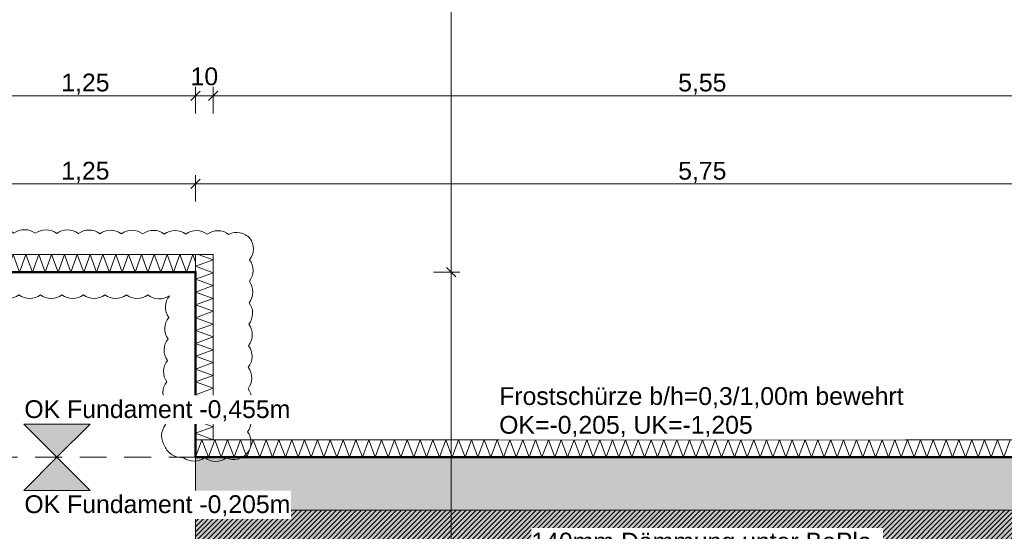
# Model space of a CAD drawing. Header units: metres. Extents: x -273 to 6, y -183 to 13.
# Tile 243 of 256: x -66.17 to -60.58, y -28.42 to -25.52. Entities that reach past the tile are written whole.
import ezdxf

# ---------------------------------------------------------------- set-up
doc = ezdxf.new("R2010")
doc.units = ezdxf.units.M
doc.header["$LTSCALE"] = 0.05
doc.header["$PDMODE"] = 1
doc.header["$PDSIZE"] = -2
doc.linetypes.add('ISO-02 Strichlinie', pattern=[3.81, 3.048, -0.762])
doc.layers.get('0').update_dxf_attribs({"lineweight": 25})
for name, color, linetype, lineweight, true_color in [('00 -Bauelemente -Dämmung innen', 7, 'Continuous', 9, 0xff7fe6), ('30 -32 Gründung- 2 Flachgründungen u. Bodenplatten', 7, 'Continuous', 9, 0xff6633), ('30 -32 Gründung-4 Frostschürze', 7, 'Continuous', 9, 0x66aaff), ('70 -72 Beschriftung- 1 Beschriftung allgemein', 7, 'Continuous', 9, 0xff6633), ('70 -76 Bemaßung- 2 Allgemein', 7, 'Continuous', 5, 0x6666cc), ('70 -77 Revision- 2 Wolken', 7, 'Continuous', 18, 0x944cff)]:
    doc.layers.add(name, color=color, linetype=linetype, lineweight=lineweight, true_color=true_color)
doc.layers.add('30 -35 Decken- 2 Beläge- Dämmung', color=7, linetype='Continuous', lineweight=9)
doc.layers.add('Keine', color=7, linetype='Continuous', lineweight=9)
doc.styles.add('Arial', font='arial.ttf')
doc.dimstyles.new('k+k_klein', dxfattribs={"dimtxt": 0.100689, "dimasz": 0.05302, "dimexe": 0.05, "dimexo": 0.15, "dimgap": 0.005, "dimtad": 1, "dimdec": 3, "dimtxsty": 'Arial', "dimblk": 'VW_SLASH-2', "dimblk1": 'VW_SLASH-2', "dimblk2": 'VW_SLASH-2', "dimcen": 0, "dimdle": 0.025, "dimadec": 3, "dimazin": 0, "dimtfac": 0.75, "dimtdec": 3, "dimtix": 1, "dimtmove": 0, "dimatfit": 0, "dimldrblk": 'VW_FILLEDARROW', "dimfxl": 0.1, "dimfxlon": 1, "dimfrac": 2, "dimtolj": 1, "dimarcsym": 0})

# ---------------------------------------------------------------- blocks, each defined once
blk = doc.blocks.new('Gruppe-624')
at = {"color": 255, "linetype": 'Continuous', "lineweight": 5}
blk.add_wipeout([(-65.171, -27.997), (-59.421, -27.997), (-59.421, -27.897), (-65.171, -27.897)], dxfattribs=at).dxf.layer = '00 -Bauelemente -Dämmung innen'
blk = doc.blocks.new('Gruppe-625')
at = {"layer": '00 -Bauelemente -Dämmung innen', "color": 7, "transparency": 33554687, "flags": 128}
blk.add_lwpolyline([(-65.171, -27.997), (-65.1346, -27.897), (-65.0982, -27.997), (-65.0618, -27.897), (-65.0254, -27.997), (-64.989, -27.897), (-64.9526, -27.997), (-64.9162, -27.897), (-64.8798, -27.997), (-64.8434, -27.897), (-64.807, -27.997), (-64.7706, -27.897), (-64.7342, -27.997), (-64.6978, -27.897), (-64.6614, -27.997), (-64.625, -27.897), (-64.5886, -27.997), (-64.5523, -27.897), (-64.5159, -27.997), (-64.4795, -27.897), (-64.4431, -27.997), (-64.4067, -27.897), (-64.3703, -27.997), (-64.3339, -27.897), (-64.2975, -27.997), (-64.2611, -27.897), (-64.2247, -27.997), (-64.1883, -27.897), (-64.1519, -27.997), (-64.1155, -27.897), (-64.0791, -27.997), (-64.0427, -27.897), (-64.0063, -27.997), (-63.9699, -27.897), (-63.9335, -27.997), (-63.8971, -27.897), (-63.8607, -27.997), (-63.8243, -27.897), (-63.7879, -27.997), (-63.7515, -27.897), (-63.7151, -27.997), (-63.6787, -27.897), (-63.6423, -27.997), (-63.6059, -27.897), (-63.5695, -27.997), (-63.5331, -27.897), (-63.4967, -27.997), (-63.4603, -27.897), (-63.4239, -27.997), (-63.3875, -27.897), (-63.3511, -27.997), (-63.3148, -27.897), (-63.2784, -27.997), (-63.242, -27.897), (-63.2056, -27.997), (-63.1692, -27.897), (-63.1328, -27.997), (-63.0964, -27.897), (-63.06, -27.997), (-63.0236, -27.897), (-62.9872, -27.997), (-62.9508, -27.897), (-62.9144, -27.997), (-62.878, -27.897), (-62.8416, -27.997), (-62.8052, -27.897), (-62.7688, -27.997), (-62.7324, -27.897), (-62.696, -27.997), (-62.6596, -27.897), (-62.6232, -27.997), (-62.5868, -27.897), (-62.5504, -27.997), (-62.514, -27.897), (-62.4776, -27.997), (-62.4412, -27.897), (-62.4048, -27.997), (-62.3684, -27.897), (-62.332, -27.997), (-62.2956, -27.897), (-62.2592, -27.997), (-62.2228, -27.897), (-62.1864, -27.997), (-62.15, -27.897), (-62.1136, -27.997), (-62.0773, -27.897), (-62.0409, -27.997), (-62.0045, -27.897), (-61.9681, -27.997), (-61.9317, -27.897), (-61.8953, -27.997), (-61.8589, -27.897), (-61.8225, -27.997), (-61.7861, -27.897), (-61.7497, -27.997), (-61.7133, -27.897), (-61.6769, -27.997), (-61.6405, -27.897), (-61.6041, -27.997), (-61.5677, -27.897), (-61.5313, -27.997), (-61.4949, -27.897), (-61.4585, -27.997), (-61.4221, -27.897), (-61.3857, -27.997), (-61.3493, -27.897), (-61.3129, -27.997), (-61.2765, -27.897), (-61.2401, -27.997), (-61.2037, -27.897), (-61.1673, -27.997), (-61.1309, -27.897), (-61.0945, -27.997), (-61.0581, -27.897), (-61.0217, -27.997), (-60.9853, -27.897), (-60.9489, -27.997), (-60.9125, -27.897), (-60.8762, -27.997), (-60.8398, -27.897), (-60.8034, -27.997), (-60.767, -27.897), (-60.7306, -27.997), (-60.6942, -27.897), (-60.6578, -27.997), (-60.6214, -27.897), (-60.585, -27.997), (-60.5486, -27.897)], dxfattribs=at)
blk = doc.blocks.new('Gruppe-626')
at = {"layer": '00 -Bauelemente -Dämmung innen', "color": 7, "linetype": 'Continuous', "lineweight": 9, "transparency": 33554687}
blk.add_line((-65.171, -27.897), (-65.171, -27.997), dxfattribs=at)
blk = doc.blocks.new('Gruppe-628')
at = {"color": 7, "transparency": 33554687}
blk.add_blockref('Gruppe-626', (0, 0), dxfattribs=at)
blk = doc.blocks.new('Gruppe-629')
at = {"layer": '00 -Bauelemente -Dämmung innen', "color": 7, "linetype": 'Continuous', "lineweight": 9, "transparency": 33554687}
blk.add_line((-59.421, -27.897), (-65.171, -27.897), dxfattribs=at)
blk = doc.blocks.new('Gruppe-630')
at = {"layer": '00 -Bauelemente -Dämmung innen', "color": 7, "linetype": 'Continuous', "lineweight": 9, "transparency": 33554687}
blk.add_line((-65.171, -27.997), (-59.421, -27.997), dxfattribs=at)
blk = doc.blocks.new('Gruppe-631')
at = {"color": 7, "transparency": 33554687}
for name in ['Gruppe-629', 'Gruppe-630']:
    blk.add_blockref(name, (0, 0), dxfattribs=at)
blk = doc.blocks.new('Gruppe-632')
at = {"layer": '00 -Bauelemente -Dämmung innen', "color": 7}
blk.add_blockref('Gruppe-624', (0, 0), dxfattribs=at)
at = {"color": 7, "transparency": 33554687}
for name in ['Gruppe-628', 'Gruppe-631']:
    blk.add_blockref(name, (0, 0), dxfattribs=at)
at = {"layer": '00 -Bauelemente -Dämmung innen', "color": 7, "transparency": 33554687}
blk.add_blockref('Gruppe-625', (0, 0), dxfattribs=at)
blk = doc.blocks.new('Gruppe-633')
at = {"layer": '00 -Bauelemente -Dämmung innen', "color": 7, "transparency": 33554687}
blk.add_blockref('Gruppe-632', (0, 0), dxfattribs=at)
at = {"layer": '00 -Bauelemente -Dämmung innen', "color": 0, "flags": 1}
for tag in ['prm0_value', 'prm1_value', 'prm2_value', 'prm3_value', 'prm4_value', 'prm5_value', 'prm6_value', 'IFC_UUID', 'instanceID', 'prm0_name', 'prm0_type', 'prm1_name', 'prm1_type', 'prm2_name', 'prm2_type', 'prm3_name', 'prm3_type', 'prm4_name', 'prm4_type', 'prm5_name', 'prm5_type', 'prm6_name', 'prm6_type']:
    blk.add_attdef(tag, (-65.171, -27.997), '', height=0.00018, dxfattribs=at)
blk = doc.blocks.new('Gruppe-2148')
at = {"layer": '30 -32 Gründung- 2 Flachgründungen u. Bodenplatten', "flags": 128}
blk.add_lwpolyline([(-67.671, -26.947), (-65.171, -26.947), (-65.171, -32.447), (-67.671, -32.447)], close=True, dxfattribs=at)
at = {"color": 255}
for points in [[(-67.471, -27.3093), (-66.5426, -27.3093), (-66.5426, -27.147), (-67.471, -27.147)], [(-67.471, -27.8773), (-66.1857, -27.8773), (-66.1857, -27.3905), (-67.471, -27.3905)]]:
    blk.add_wipeout(points, dxfattribs=at).dxf.layer = '70 -72 Beschriftung- 1 Beschriftung allgemein'
at = {"layer": '70 -72 Beschriftung- 1 Beschriftung allgemein', "char_height": 0.100689, "attachment_point": 1, "line_spacing_factor": 0.970891, "style": 'Arial'}
for s, insert in [('EF 5,50/2,50m', (-67.471, -27.1741)), ('OK innen=-0,205m\\POK außen=-0,455m \\PUK=-1,455m', (-67.471, -27.4175))]:
    blk.add_mtext(s, dxfattribs=dict(at, insert=insert))
blk = doc.blocks.new('Gruppe-2541')
at = {"color": 255, "linetype": 'Continuous', "lineweight": 5}
blk.add_wipeout([(-67.771, -26.947), (-65.171, -26.947), (-65.171, -26.847), (-67.771, -26.847)], dxfattribs=at).dxf.layer = '00 -Bauelemente -Dämmung innen'
blk = doc.blocks.new('Gruppe-2542')
at = {"layer": '00 -Bauelemente -Dämmung innen', "color": 7, "transparency": 33554687, "flags": 128}
blk.add_lwpolyline([(-67.771, -26.947), (-67.7346, -26.847), (-67.6982, -26.947), (-67.6618, -26.847), (-67.6254, -26.947), (-67.589, -26.847), (-67.5526, -26.947), (-67.5162, -26.847), (-67.4798, -26.947), (-67.4434, -26.847), (-67.407, -26.947), (-67.3706, -26.847), (-67.3342, -26.947), (-67.2978, -26.847), (-67.2614, -26.947), (-67.225, -26.847), (-67.1886, -26.947), (-67.1523, -26.847), (-67.1159, -26.947), (-67.0795, -26.847), (-67.0431, -26.947), (-67.0067, -26.847), (-66.9703, -26.947), (-66.9339, -26.847), (-66.8975, -26.947), (-66.8611, -26.847), (-66.8247, -26.947), (-66.7883, -26.847), (-66.7519, -26.947), (-66.7155, -26.847), (-66.6791, -26.947), (-66.6427, -26.847), (-66.6063, -26.947), (-66.5699, -26.847), (-66.5335, -26.947), (-66.4971, -26.847), (-66.4607, -26.947), (-66.4243, -26.847), (-66.3879, -26.947), (-66.3515, -26.847), (-66.3151, -26.947), (-66.2787, -26.847), (-66.2423, -26.947), (-66.2059, -26.847), (-66.1695, -26.947), (-66.1331, -26.847), (-66.0967, -26.947), (-66.0603, -26.847), (-66.0239, -26.947), (-65.9875, -26.847), (-65.9511, -26.947), (-65.9148, -26.847), (-65.8784, -26.947), (-65.842, -26.847), (-65.8056, -26.947), (-65.7692, -26.847), (-65.7328, -26.947), (-65.6964, -26.847), (-65.66, -26.947), (-65.6236, -26.847), (-65.5872, -26.947), (-65.5508, -26.847), (-65.5144, -26.947), (-65.478, -26.847), (-65.4416, -26.947), (-65.4052, -26.847), (-65.3688, -26.947), (-65.3324, -26.847), (-65.296, -26.947), (-65.2596, -26.847), (-65.2232, -26.947), (-65.1868, -26.847), (-65.171, -26.8905)], dxfattribs=at)
blk = doc.blocks.new('Gruppe-2543')
at = {"layer": '00 -Bauelemente -Dämmung innen', "color": 7, "linetype": 'Continuous', "lineweight": 9, "transparency": 33554687}
blk.add_line((-67.771, -26.847), (-67.771, -26.947), dxfattribs=at)
blk = doc.blocks.new('Gruppe-2544')
at = {"layer": '00 -Bauelemente -Dämmung innen', "color": 7, "linetype": 'Continuous', "lineweight": 9, "transparency": 33554687}
blk.add_line((-65.171, -26.947), (-65.171, -26.847), dxfattribs=at)
blk = doc.blocks.new('Gruppe-2545')
at = {"color": 7, "transparency": 33554687}
for name in ['Gruppe-2543', 'Gruppe-2544']:
    blk.add_blockref(name, (0, 0), dxfattribs=at)
blk = doc.blocks.new('Gruppe-2546')
at = {"layer": '00 -Bauelemente -Dämmung innen', "color": 7, "linetype": 'Continuous', "lineweight": 9, "transparency": 33554687}
blk.add_line((-65.171, -26.847), (-67.771, -26.847), dxfattribs=at)
blk = doc.blocks.new('Gruppe-2547')
at = {"layer": '00 -Bauelemente -Dämmung innen', "color": 7, "linetype": 'Continuous', "lineweight": 9, "transparency": 33554687}
blk.add_line((-67.771, -26.947), (-65.171, -26.947), dxfattribs=at)
blk = doc.blocks.new('Gruppe-2548')
at = {"color": 7, "transparency": 33554687}
for name in ['Gruppe-2546', 'Gruppe-2547']:
    blk.add_blockref(name, (0, 0), dxfattribs=at)
blk = doc.blocks.new('Gruppe-2549')
at = {"layer": '00 -Bauelemente -Dämmung innen', "color": 7}
blk.add_blockref('Gruppe-2541', (0, 0), dxfattribs=at)
at = {"color": 7, "transparency": 33554687}
for name in ['Gruppe-2545', 'Gruppe-2548']:
    blk.add_blockref(name, (0, 0), dxfattribs=at)
at = {"layer": '00 -Bauelemente -Dämmung innen', "color": 7, "transparency": 33554687}
blk.add_blockref('Gruppe-2542', (0, 0), dxfattribs=at)
blk = doc.blocks.new('Gruppe-2550')
at = {"layer": '00 -Bauelemente -Dämmung innen', "color": 7, "transparency": 33554687}
blk.add_blockref('Gruppe-2549', (0, 0), dxfattribs=at)
at = {"layer": '00 -Bauelemente -Dämmung innen', "color": 0, "flags": 1}
for tag in ['prm0_value', 'prm1_value', 'prm2_value', 'prm3_value', 'prm4_value', 'prm5_value', 'prm6_value', 'IFC_UUID', 'instanceID', 'prm0_name', 'prm0_type', 'prm1_name', 'prm1_type', 'prm2_name', 'prm2_type', 'prm3_name', 'prm3_type', 'prm4_name', 'prm4_type', 'prm5_name', 'prm5_type', 'prm6_name', 'prm6_type']:
    blk.add_attdef(tag, (-67.771, -26.947), '', height=0.00018, dxfattribs=at)
blk = doc.blocks.new('Gruppe-2551')
at = {"color": 255, "linetype": 'Continuous', "lineweight": 5}
blk.add_wipeout([(-65.071, -27.897), (-65.071, -26.847), (-65.171, -26.847), (-65.171, -27.897)], dxfattribs=at).dxf.layer = '00 -Bauelemente -Dämmung innen'
blk = doc.blocks.new('Gruppe-2552')
at = {"layer": '00 -Bauelemente -Dämmung innen', "color": 7, "transparency": 33554687, "flags": 128}
blk.add_lwpolyline([(-65.071, -27.897), (-65.171, -27.8606), (-65.071, -27.8242), (-65.171, -27.7879), (-65.071, -27.7515), (-65.171, -27.7151), (-65.071, -27.6787), (-65.171, -27.6423), (-65.071, -27.6059), (-65.171, -27.5695), (-65.071, -27.5331), (-65.171, -27.4967), (-65.071, -27.4603), (-65.171, -27.4239), (-65.071, -27.3875), (-65.171, -27.3511), (-65.071, -27.3147), (-65.171, -27.2783), (-65.071, -27.2419), (-65.171, -27.2055), (-65.071, -27.1691), (-65.171, -27.1327), (-65.071, -27.0963), (-65.171, -27.0599), (-65.071, -27.0235), (-65.171, -26.9871), (-65.071, -26.9507), (-65.171, -26.9143), (-65.071, -26.8779), (-65.1559, -26.847)], dxfattribs=at)
blk = doc.blocks.new('Gruppe-2553')
at = {"layer": '00 -Bauelemente -Dämmung innen', "color": 7, "linetype": 'Continuous', "lineweight": 9, "transparency": 33554687}
blk.add_line((-65.171, -27.897), (-65.071, -27.897), dxfattribs=at)
blk = doc.blocks.new('Gruppe-2554')
at = {"layer": '00 -Bauelemente -Dämmung innen', "color": 7, "linetype": 'Continuous', "lineweight": 9, "transparency": 33554687}
blk.add_line((-65.071, -26.847), (-65.171, -26.847), dxfattribs=at)
blk = doc.blocks.new('Gruppe-2555')
at = {"color": 7, "transparency": 33554687}
for name in ['Gruppe-2554', 'Gruppe-2553']:
    blk.add_blockref(name, (0, 0), dxfattribs=at)
blk = doc.blocks.new('Gruppe-2556')
at = {"layer": '00 -Bauelemente -Dämmung innen', "color": 7, "linetype": 'Continuous', "lineweight": 9, "transparency": 33554687}
blk.add_line((-65.171, -26.847), (-65.171, -27.897), dxfattribs=at)
blk = doc.blocks.new('Gruppe-2557')
at = {"layer": '00 -Bauelemente -Dämmung innen', "color": 7, "linetype": 'Continuous', "lineweight": 9, "transparency": 33554687}
blk.add_line((-65.071, -27.897), (-65.071, -26.847), dxfattribs=at)
blk = doc.blocks.new('Gruppe-2558')
at = {"color": 7, "transparency": 33554687}
for name in ['Gruppe-2556', 'Gruppe-2557']:
    blk.add_blockref(name, (0, 0), dxfattribs=at)
blk = doc.blocks.new('Gruppe-2559')
at = {"layer": '00 -Bauelemente -Dämmung innen', "color": 7}
blk.add_blockref('Gruppe-2551', (0, 0), dxfattribs=at)
at = {"color": 7, "transparency": 33554687}
for name in ['Gruppe-2555', 'Gruppe-2558']:
    blk.add_blockref(name, (0, 0), dxfattribs=at)
at = {"layer": '00 -Bauelemente -Dämmung innen', "color": 7, "transparency": 33554687}
blk.add_blockref('Gruppe-2552', (0, 0), dxfattribs=at)
blk = doc.blocks.new('Gruppe-2560')
at = {"layer": '00 -Bauelemente -Dämmung innen', "color": 7, "transparency": 33554687}
blk.add_blockref('Gruppe-2559', (0, 0), dxfattribs=at)
at = {"layer": '00 -Bauelemente -Dämmung innen', "color": 0, "flags": 1}
for tag in ['prm0_value', 'prm1_value', 'prm2_value', 'prm3_value', 'prm4_value', 'prm5_value', 'prm6_value', 'IFC_UUID', 'instanceID', 'prm0_name', 'prm0_type', 'prm1_name', 'prm1_type', 'prm2_name', 'prm2_type', 'prm3_name', 'prm3_type', 'prm4_name', 'prm4_type', 'prm5_name', 'prm5_type', 'prm6_name', 'prm6_type']:
    blk.add_attdef(tag, (-65.171, -27.897), '', height=0.00018, dxfattribs=at)
blk = doc.blocks.new('Gruppe-2684')
at = {"layer": '70 -77 Revision- 2 Wolken', "transparency": 33554687, "flags": 128}
blk.add_lwpolyline([(-67.8931, -27.997, -0.162278), (-67.9134, -27.9361, -0.162278), (-67.8931, -27.8751, -0.162278), (-67.9134, -27.8142, -0.162278), (-67.8931, -27.7532, -0.162278), (-67.9134, -27.6922, -0.162278), (-67.8931, -27.6313, -0.162278), (-67.9134, -27.5703, -0.162278), (-67.8931, -27.5094, -0.162278), (-67.9134, -27.4484, -0.162278), (-67.8931, -27.3874, -0.162278), (-67.9134, -27.3265, -0.162278), (-67.8931, -27.2655, -0.162278), (-67.9134, -27.2046, -0.162278), (-67.8931, -27.1436, -0.162278), (-67.9134, -27.0826, -0.162278), (-67.8931, -27.0217, -0.162278), (-67.9134, -26.9607, -0.162278), (-67.8931, -26.8998, -0.162278), (-67.9134, -26.8388, -0.162278), (-67.8931, -26.7778, -0.162278), (-67.8498, -26.7303, -0.162278), (-67.7867, -26.7182, -0.162278), (-67.7257, -26.6982, -0.162278), (-67.6648, -26.7188, -0.162278), (-67.6037, -26.6988, -0.162278), (-67.5429, -26.7195, -0.162278), (-67.4818, -26.6995, -0.162278), (-67.421, -26.7201, -0.162278), (-67.3599, -26.7001, -0.162278), (-67.2991, -26.7208, -0.162278), (-67.238, -26.7008, -0.162278), (-67.1771, -26.7214, -0.162278), (-67.1161, -26.7014, -0.162278), (-67.0552, -26.7221, -0.162278), (-66.9942, -26.7021, -0.162278), (-66.9333, -26.7227, -0.162278), (-66.8722, -26.7027, -0.162278), (-66.8114, -26.7234, -0.162278), (-66.7503, -26.7034, -0.162278), (-66.6895, -26.724, -0.162278), (-66.6284, -26.704, -0.162278), (-66.5676, -26.7247, -0.162278), (-66.5065, -26.7047, -0.162278), (-66.4456, -26.7253, -0.162278), (-66.3846, -26.7053, -0.162278), (-66.3237, -26.7259, -0.162278), (-66.2626, -26.706, -0.162278), (-66.2018, -26.7266, -0.162278), (-66.1407, -26.7066, -0.162278), (-66.0799, -26.7272, -0.162278), (-66.0188, -26.7072, -0.162278), (-65.958, -26.7279, -0.162278), (-65.8969, -26.7079, -0.162278), (-65.836, -26.7285, -0.162278), (-65.775, -26.7085, -0.162278), (-65.7141, -26.7292, -0.162278), (-65.6531, -26.7092, -0.162278), (-65.5922, -26.7298, -0.162278), (-65.5311, -26.7098, -0.162278), (-65.4703, -26.7305, -0.162278), (-65.4092, -26.7105, -0.162278), (-65.3484, -26.7311, -0.162278), (-65.2873, -26.7111, -0.162278), (-65.2264, -26.7318, -0.162278), (-65.1654, -26.7118, -0.162278), (-65.1045, -26.7324, -0.162278), (-65.0435, -26.7124, -0.162278), (-64.9826, -26.7331, -0.162278), (-64.919, -26.724, -0.162278), (-64.8627, -26.755, -0.162278), (-64.8431, -26.8162, -0.162278), (-64.8642, -26.8769, -0.162278), (-64.8446, -26.9381, -0.162278), (-64.8656, -26.9988, -0.162278), (-64.8461, -27.06, -0.162278), (-64.8671, -27.1207, -0.162278), (-64.8476, -27.1819, -0.162278), (-64.8686, -27.2426, -0.162278), (-64.849, -27.3038, -0.162278), (-64.8701, -27.3645, -0.162278), (-64.8505, -27.4257, -0.162278), (-64.8716, -27.4864, -0.162278), (-64.852, -27.5476, -0.162278), (-64.8731, -27.6083, -0.162278), (-64.8535, -27.6695, -0.162278), (-64.8746, -27.7303, -0.162278), (-64.855, -27.7915, -0.162278), (-64.876, -27.8522, -0.162278), (-64.8565, -27.9134, -0.162278), (-64.8775, -27.9741, -0.162278), (-64.9327, -28.007, -0.162278), (-64.9966, -28.0003, -0.162278), (-65.0578, -28.02, -0.162278), (-65.1185, -27.999, -0.162278), (-65.1797, -28.0188, -0.162278), (-65.2404, -27.9978, -0.162278), (-65.3032, -27.9838, -0.162278), (-65.3449, -27.935, -0.162278), (-65.3634, -27.8735, -0.162278), (-65.3413, -27.8132, -0.162278), (-65.3598, -27.7516, -0.162278), (-65.3377, -27.6913, -0.162278), (-65.3562, -27.6298, -0.162278), (-65.3341, -27.5694, -0.162278), (-65.3526, -27.5079, -0.162278), (-65.3305, -27.4476, -0.162278), (-65.349, -27.386, -0.162278), (-65.3269, -27.3257, -0.162278), (-65.3454, -27.2642, -0.162278), (-65.3232, -27.2038, -0.162278), (-65.3417, -27.1423, -0.162278), (-65.3196, -27.082, -0.162278), (-65.3815, -27.0992, -0.162278), (-65.4414, -27.0758, -0.162278), (-65.5023, -27.0962, -0.162278), (-65.5633, -27.0758, -0.162278), (-65.6243, -27.0962, -0.162278), (-65.6852, -27.0759, -0.162278), (-65.7462, -27.0962, -0.162278), (-65.8071, -27.0759, -0.162278), (-65.8681, -27.0962, -0.162278), (-65.9291, -27.0759, -0.162278), (-65.99, -27.0962, -0.162278), (-66.051, -27.0759, -0.162278), (-66.1119, -27.0962, -0.162278), (-66.1729, -27.0759, -0.162278), (-66.2339, -27.0963, -0.162278), (-66.2948, -27.0759, -0.162278), (-66.3558, -27.0963, -0.162278), (-66.4167, -27.076, -0.162278), (-66.4777, -27.0963, -0.162278), (-66.5387, -27.076, -0.162278), (-66.5996, -27.0963, -0.162278), (-66.6606, -27.076, -0.162278), (-66.7215, -27.0963, -0.162278), (-66.7825, -27.076, -0.162278), (-66.8435, -27.0963, -0.162278), (-66.9044, -27.076, -0.162278), (-66.9654, -27.0964, -0.162278), (-67.0263, -27.076, -0.162278), (-67.0873, -27.0964, -0.162278), (-67.1483, -27.0761, -0.162278), (-67.2092, -27.0964, -0.162278), (-67.2702, -27.0761, -0.162278), (-67.3311, -27.0964, -0.162278), (-67.3921, -27.0761, -0.162278), (-67.4531, -27.0964, -0.162278), (-67.514, -27.0761, -0.162278), (-67.5013, -27.1391, -0.162278), (-67.529, -27.1971, -0.162278), (-67.5086, -27.258, -0.162278), (-67.5288, -27.319, -0.162278), (-67.5083, -27.3799, -0.162278), (-67.5286, -27.4409, -0.162278), (-67.5081, -27.5019, -0.162278), (-67.5284, -27.5629, -0.162278), (-67.5079, -27.6238, -0.162278), (-67.5281, -27.6848, -0.162278), (-67.5077, -27.7457, -0.162278), (-67.5279, -27.8067, -0.162278), (-67.5075, -27.8676, -0.162278), (-67.5277, -27.9286, -0.162278), (-67.5547, -27.9869, -0.162278), (-67.6113, -28.0174, -0.162278), (-67.6735, -28.0333, -0.162278), (-67.7329, -28.0086, -0.162278), (-67.7951, -28.0245, -0.162278), (-67.8545, -27.9998, -0.162278), (-67.8742, -28.0049, -0.162278), (-67.8931, -27.997)], format="xyb", close=True, dxfattribs=at)
blk = doc.blocks.new('_FU_2D LP5 (2D)')
at = {"layer": '30 -35 Decken- 2 Beläge- Dämmung', "linetype": 'Continuous', "lineweight": 18, "true_color": 0xd9d9d9}
h = blk.add_hatch(dxfattribs=at)
h.set_pattern_fill('Schraffur grau', color=254, style=0, pattern_type=2)
h.set_pattern_definition([(45, (-88.613402, -25.839444), (0.014142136, -0.014142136), [])])
h.paths.add_polyline_path([(-75.77099996, -21.84704198), (-74.77099996, -21.84704198), (-74.77099996, -20.54704198), (-75.67099996, -20.54704198), (-75.67099996, -14.84704198), (-79.77099996, -14.84704198), (-79.77099996, -29.09704198), (-80.92099996, -29.09704198), (-80.92099996, -29.93902719), (-80.92109109, -29.93902719), (-80.92109109, -33.19704198), (-84.92099996, -33.19704198), (-84.92099996, -29.93902719), (-84.92109109, -29.93902719), (-84.92109109, -29.09704198), (-89.17099996, -29.09704198), (-89.17099996, -33.19704198), (-93.17109109, -33.19704198), (-93.17109109, -29.09704198), (-98.82099996, -29.09704198), (-98.82099996, -34.09704198), (-75.67099996, -34.09704198), (-75.67099996, -30.59704198), (-73.67099996, -30.59704198), (-73.67099996, -35.19704198), (-74.57099996, -35.19704198), (-74.57099996, -38.67204198), (-73.89599996, -38.67204198), (-73.89599996, -39.34704198), (-67.52099996, -39.34704198), (-67.52099996, -38.34704198), (-65.32099996, -38.34704198), (-65.32099996, -39.34704198), (-59.27099996, -39.34704198), (-59.27099996, -38.34704198), (-57.07099996, -38.34704198), (-57.07099996, -39.34704198), (-50.67099996, -39.34704198), (-50.67099996, -28.29704198), (-56.92099996, -28.29704198), (-56.92099996, -32.44704198), (-59.42099996, -32.44704198), (-59.42099996, -28.29704198), (-65.17099996, -28.29704198), (-65.17099996, -32.44704198), (-67.67099996, -32.44704198), (-67.67099996, -28.29704198), (-73.57099996, -28.29704198), (-73.57099996, -29.29704198), (-75.77099996, -29.29704198), (-75.77099996, -27.09704198), (-74.77099996, -27.09704198), (-74.77099996, -24.04704198), (-75.77099996, -24.04704198)])
at = {"layer": '30 -35 Decken- 2 Beläge- Dämmung', "flags": 128}
blk.add_lwpolyline([(-59.42099996, -32.44704198), (-59.42099996, -28.29704198), (-65.17099996, -28.29704198), (-65.17099996, -32.44704198)], dxfattribs=at)
at = {"layer": '00 -Bauelemente -Dämmung innen', "color": 7}
blk.add_blockref('Gruppe-633', (0, 0), dxfattribs=at)
at = {"layer": '30 -32 Gründung- 2 Flachgründungen u. Bodenplatten', "color": 7}
blk.add_blockref('Gruppe-2148', (0, 0), dxfattribs=at)
at = {"layer": '30 -32 Gründung-4 Frostschürze', "linetype": 'Continuous', "lineweight": 0, "transparency": 33554534}
blk.add_hatch(color=161, dxfattribs=at).paths.add_polyline_path([(-65.17099996, -27.99704198), (-59.42099996, -27.99704198), (-59.42099996, -28.29704198), (-65.17099996, -28.29704198)])
at = {"layer": 'Keine', "linetype": 'Continuous', "lineweight": 0, "transparency": 33554511}
h = blk.add_hatch(color=43, dxfattribs=at)
h.paths.add_polyline_path([(-75.67109109, -30.59704198), (-73.67099996, -30.59704198), (-73.67099996, -35.19704198), (-74.57099996, -35.19704198), (-74.57099996, -38.67204198), (-73.89599996, -38.67204198), (-73.89599996, -39.34704198), (-67.52099996, -39.34704198), (-67.52099996, -38.34704198), (-65.32099996, -38.34704198), (-65.32099996, -39.34704198), (-59.27099996, -39.34704198), (-59.27099996, -38.34704198), (-57.07099996, -38.34704198), (-57.07099996, -39.34704198), (-50.67099996, -39.34704198), (-50.67099996, -28.29704198), (-56.92099996, -28.29704198), (-56.92099996, -32.44704198), (-59.42099996, -32.44704198), (-59.42099996, -28.29704198), (-65.17099996, -28.29704198), (-65.17099996, -32.44704198), (-67.67099996, -32.44704198), (-67.67099996, -28.29704198), (-73.57099996, -28.29704198), (-73.57099996, -29.29704198), (-75.77099996, -29.29704198), (-75.77099996, -27.09704198), (-74.77099996, -27.09704198), (-74.77099996, -24.04704198), (-75.77099996, -24.04704198), (-75.77099996, -21.84704198), (-74.77099996, -21.84704198), (-74.77099996, -20.54704198), (-75.67109109, -20.54704198), (-75.67109109, -10.69704198), (-75.42109109, -10.69704198), (-75.42109109, -9.44704198), (-81.42109109, -9.44704198), (-81.42109109, -13.94704198), (-84.42109109, -13.94704198), (-84.42109109, -6.44704198), (-81.95609109, -6.44704198), (-81.95609109, -3.29008264), (-84.69599996, -3.29008264), (-84.69599996, -0.54704198), (-88.07099996, -0.54704198), (-88.07099996, -2.44704198), (-89.37099996, -2.44704198), (-89.37099996, -0.54704198), (-89.57099996, -0.54704198), (-89.57099996, -2.89008719), (-92.77099996, -2.89008719), (-92.77099996, -0.54704198), (-93.72109109, -0.54704198), (-93.72109109, -8.09704198), (-92.67109109, -8.09704198), (-92.67109109, -6.44704198), (-89.67109109, -6.44704198), (-89.67109109, -13.94704198), (-92.67109109, -13.94704198), (-92.67109109, -9.29704198), (-98.82109109, -9.29704198), (-98.82109109, -11.09704198), (-94.09609109, -11.09704198), (-94.09609109, -23.54704198), (-98.82109109, -23.54704198), (-98.82109109, -34.09704198), (-75.67109109, -34.09704198)])
h.paths.add_polyline_path([(-89.17109109, -33.19704198), (-93.17109109, -33.19704198), (-93.17109109, -29.19704198), (-89.17109109, -29.19704198)])
h.paths.add_polyline_path([(-84.92109109, -29.19704198), (-80.92109109, -29.19704198), (-80.92109109, -33.19704198), (-84.92109109, -33.19704198)])
h.paths.add_polyline_path([(-85.12109109, -17.39704198), (-80.72109109, -17.39704198), (-80.72109109, -25.49704198), (-85.12109109, -25.49704198)])
h.paths.add_polyline_path([(-88.97109109, -25.49704198), (-93.37109109, -25.49704198), (-93.37109109, -17.39704198), (-88.97109109, -17.39704198)])
at = {"layer": '30 -32 Gründung- 2 Flachgründungen u. Bodenplatten', "linetype": 'ISO-02 Strichlinie'}
blk.add_line((-65.17099996, -27.99704198), (-67.67099996, -27.99704198), dxfattribs=at)
at = {"layer": '30 -32 Gründung-4 Frostschürze', "flags": 128}
blk.add_lwpolyline([(-65.17099996, -27.99704198), (-59.42099996, -27.99704198), (-59.42099996, -28.29704198), (-65.17099996, -28.29704198)], close=True, dxfattribs=at)
at = {"layer": 'Keine', "flags": 128}
blk.add_lwpolyline([(-59.42099996, -32.44704198), (-59.42099996, -28.29704198), (-65.17099996, -28.29704198), (-65.17099996, -32.44704198)], dxfattribs=at)
at = {"layer": '00 -Bauelemente -Dämmung innen', "color": 7}
blk.add_blockref('Gruppe-2550', (0, 0), dxfattribs=at)
blk.add_blockref('Gruppe-2560', (0, 0), dxfattribs=at)
at = {"layer": '70 -72 Beschriftung- 1 Beschriftung allgemein', "color": 103, "lineweight": 50, "true_color": 0x66cc7f, "flags": 128}
blk.add_lwpolyline([(-73.67099996, -20.14704198), (-68.12099996, -20.14704198), (-68.12099996, -21.64704198), (-64.72099996, -21.64704198), (-64.72099996, -20.14704198), (-59.67099996, -20.14704198), (-59.67099996, -21.44704198), (-56.67099996, -21.44704198), (-56.67099996, -20.14704198), (-51.84599996, -20.14704198), (-51.84599996, -20.94704198), (-50.67099996, -20.94704198), (-50.67099996, -27.99704198), (-56.92099996, -27.99704198), (-56.92099996, -26.94704198), (-59.42099996, -26.95071937), (-59.42099996, -27.99704198), (-65.17099996, -27.99704198), (-65.17099996, -26.94704198), (-67.67099996, -26.94704198), (-67.67099996, -27.99704198), (-73.57099996, -27.99704198)], dxfattribs=at)
at = {"layer": '70 -77 Revision- 2 Wolken'}
blk.add_blockref('Gruppe-2684', (0, 0), dxfattribs=at)
blk = doc.blocks.new('Gruppe-2720')
at = {"color": 255}
blk.add_wipeout([(-63.4485, -27.897), (-61.1435, -27.897), (-61.1435, -27.5725), (-63.4485, -27.5725)], dxfattribs=at).dxf.layer = '70 -72 Beschriftung- 1 Beschriftung allgemein'
at = {"layer": '70 -72 Beschriftung- 1 Beschriftung allgemein', "insert": (-63.4485, -27.5995), "char_height": 0.100689, "attachment_point": 1, "line_spacing_factor": 0.970891, "style": 'Arial'}
blk.add_mtext('Frostschürze b/h=0,3/1,00m bewehrt\\POK=-0,205, UK=-1,205', dxfattribs=at)
blk = doc.blocks.new('VW_SLASH-2')
at = {"color": 0, "linetype": 'ByBlock', "lineweight": -2, "transparency": 16777216}
blk.add_line((0.47, 0), (-1, 0), dxfattribs=at)
at = {"color": 0, "lineweight": 5, "transparency": 16777216, "flags": 128}
blk.add_lwpolyline([(0.5, 0.5), (-0.5, -0.5)], dxfattribs=at)
blk = doc.blocks.new('*D3477')
at = {"layer": '70 -76 Bemaßung- 2 Allgemein', "color": 0, "lineweight": -2}
for p, q in [((-63.821, -21.647), (-63.671, -21.647)), ((-63.721, -26.894), (-63.721, -21.7001)), ((-63.821, -26.947), (-63.671, -26.947))]:
    blk.add_line(p, q, dxfattribs=at)
at = {"layer": 'Defpoints', "color": 0}
for p in [(-64.721, -21.647), (-63.721, -21.647), (-65.171, -26.947)]:
    blk.add_point(p, dxfattribs=at)
at = {"layer": '70 -76 Bemaßung- 2 Allgemein', "color": 0, "lineweight": -2, "xscale": 0.05302001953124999, "yscale": 0.05302001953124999, "zscale": 0.05302001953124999}
for p, rotation in [((-63.721, -21.647), 90), ((-63.721, -26.947), 270)]:
    blk.add_blockref('VW_SLASH-2', p, dxfattribs=dict(at, rotation=rotation))
at = {"layer": '70 -76 Bemaßung- 2 Allgemein', "color": 0, "insert": (-63.7865, -24.297), "char_height": 0.10069, "attachment_point": 5, "rotation": 90, "style": 'Arial'}
blk.add_mtext('\\A1;5,30', dxfattribs=at)
blk = doc.blocks.new('VW_FILLEDARROW')
at = {"linetype": 'Continuous', "lineweight": 0, "transparency": 16777216}
blk.add_hatch(color=0, dxfattribs=at).paths.add_polyline_path([(-2.83, 0.76), (0, 0), (-2.83, -0.76)])
at = {"color": 0, "lineweight": 5, "transparency": 16777216, "flags": 128}
blk.add_lwpolyline([(-2.83, 0.76), (0, 0), (-2.83, -0.76)], close=True, dxfattribs=at)
blk = doc.blocks.new('*D3478')
at = {"layer": '70 -76 Bemaßung- 2 Allgemein', "color": 0, "lineweight": -2}
for p, q in [((-63.821, -26.947), (-63.671, -26.947)), ((-63.721, -31.144), (-63.721, -27.0001)), ((-63.821, -31.197), (-63.671, -31.197))]:
    blk.add_line(p, q, dxfattribs=at)
at = {"layer": 'Defpoints', "color": 0}
for p in [(-65.171, -26.947), (-63.721, -26.947), (-65.171, -31.197)]:
    blk.add_point(p, dxfattribs=at)
at = {"layer": '70 -76 Bemaßung- 2 Allgemein', "color": 0, "lineweight": -2, "xscale": 0.05302001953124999, "yscale": 0.05302001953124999, "zscale": 0.05302001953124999}
for p, rotation in [((-63.721, -26.947), 90), ((-63.721, -31.197), 270)]:
    blk.add_blockref('VW_SLASH-2', p, dxfattribs=dict(at, rotation=rotation))
at = {"layer": '70 -76 Bemaßung- 2 Allgemein', "color": 0, "insert": (-63.7865, -29.072), "char_height": 0.10069, "attachment_point": 5, "rotation": 90, "style": 'Arial'}
blk.add_mtext('\\A1;4,25', dxfattribs=at)
blk = doc.blocks.new('*D3820')
at = {"layer": '70 -76 Bemaßung- 2 Allgemein', "color": 0, "lineweight": -2}
for p, q in [((-66.421, -26.547), (-66.421, -26.397)), ((-65.171, -26.547), (-65.171, -26.397)), ((-65.224, -26.447), (-66.368, -26.447))]:
    blk.add_line(p, q, dxfattribs=at)
at = {"layer": 'Defpoints', "color": 0}
for p in [(-66.421, -26.447), (-66.421, -26.947), (-65.171, -26.947)]:
    blk.add_point(p, dxfattribs=at)
at = {"layer": '70 -76 Bemaßung- 2 Allgemein', "color": 0, "lineweight": -2, "xscale": 0.05302001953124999, "yscale": 0.05302001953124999, "zscale": 0.05302001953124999, "rotation": 180}
blk.add_blockref('VW_SLASH-2', (-66.421, -26.447), dxfattribs=at)
at = {"layer": '70 -76 Bemaßung- 2 Allgemein', "color": 0, "lineweight": -2, "xscale": 0.05302001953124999, "yscale": 0.05302001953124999, "zscale": 0.05302001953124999}
blk.add_blockref('VW_SLASH-2', (-65.171, -26.447), dxfattribs=at)
at = {"layer": '70 -76 Bemaßung- 2 Allgemein', "color": 0, "insert": (-65.796, -26.3816), "char_height": 0.10069, "attachment_point": 5, "style": 'Arial'}
blk.add_mtext('\\A1;1,25', dxfattribs=at)
blk = doc.blocks.new('*D3821')
at = {"layer": '70 -76 Bemaßung- 2 Allgemein', "color": 0, "lineweight": -2}
for p, q in [((-65.171, -26.547), (-65.171, -26.397)), ((-59.421, -26.547), (-59.421, -26.397)), ((-59.474, -26.447), (-65.118, -26.447))]:
    blk.add_line(p, q, dxfattribs=at)
at = {"layer": 'Defpoints', "color": 0}
for p in [(-65.171, -26.447), (-65.171, -26.947), (-59.421, -26.947)]:
    blk.add_point(p, dxfattribs=at)
at = {"layer": '70 -76 Bemaßung- 2 Allgemein', "color": 0, "lineweight": -2, "xscale": 0.05302001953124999, "yscale": 0.05302001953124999, "zscale": 0.05302001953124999, "rotation": 180}
blk.add_blockref('VW_SLASH-2', (-65.171, -26.447), dxfattribs=at)
at = {"layer": '70 -76 Bemaßung- 2 Allgemein', "color": 0, "lineweight": -2, "xscale": 0.05302001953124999, "yscale": 0.05302001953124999, "zscale": 0.05302001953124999}
blk.add_blockref('VW_SLASH-2', (-59.421, -26.447), dxfattribs=at)
at = {"layer": '70 -76 Bemaßung- 2 Allgemein', "color": 0, "insert": (-62.296, -26.3818), "char_height": 0.10069, "attachment_point": 5, "style": 'Arial'}
blk.add_mtext('\\A1;5,75', dxfattribs=at)
blk = doc.blocks.new('*D3831')
at = {"layer": '70 -76 Bemaßung- 2 Allgemein', "color": 0, "lineweight": -2}
for p, q in [((-66.421, -26.047), (-66.421, -25.897)), ((-65.171, -26.047), (-65.171, -25.897)), ((-65.224, -25.947), (-66.368, -25.947))]:
    blk.add_line(p, q, dxfattribs=at)
at = {"layer": 'Defpoints', "color": 0}
for p in [(-66.421, -25.947), (-66.421, -26.947), (-65.171, -26.947)]:
    blk.add_point(p, dxfattribs=at)
at = {"layer": '70 -76 Bemaßung- 2 Allgemein', "color": 0, "lineweight": -2, "xscale": 0.05302001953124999, "yscale": 0.05302001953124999, "zscale": 0.05302001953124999, "rotation": 180}
blk.add_blockref('VW_SLASH-2', (-66.421, -25.947), dxfattribs=at)
at = {"layer": '70 -76 Bemaßung- 2 Allgemein', "color": 0, "lineweight": -2, "xscale": 0.05302001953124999, "yscale": 0.05302001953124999, "zscale": 0.05302001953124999}
blk.add_blockref('VW_SLASH-2', (-65.171, -25.947), dxfattribs=at)
at = {"layer": '70 -76 Bemaßung- 2 Allgemein', "color": 0, "insert": (-65.796, -25.8816), "char_height": 0.10069, "attachment_point": 5, "style": 'Arial'}
blk.add_mtext('\\A1;1,25', dxfattribs=at)
blk = doc.blocks.new('*D3832')
at = {"layer": '70 -76 Bemaßung- 2 Allgemein', "color": 0, "lineweight": -2}
for p, q in [((-65.171, -26.047), (-65.171, -25.897)), ((-65.071, -26.047), (-65.071, -25.897)), ((-65.224, -25.947), (-65.277, -25.947)), ((-65.071, -25.947), (-65.171, -25.947)), ((-65.018, -25.947), (-64.965, -25.947))]:
    blk.add_line(p, q, dxfattribs=at)
at = {"layer": 'Defpoints', "color": 0}
for p in [(-65.171, -25.947), (-65.071, -26.847), (-65.171, -26.947)]:
    blk.add_point(p, dxfattribs=at)
at = {"layer": '70 -76 Bemaßung- 2 Allgemein', "color": 0, "lineweight": -2, "xscale": 0.05302001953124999, "yscale": 0.05302001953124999, "zscale": 0.05302001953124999}
blk.add_blockref('VW_SLASH-2', (-65.171, -25.947), dxfattribs=at)
at = {"layer": '70 -76 Bemaßung- 2 Allgemein', "color": 0, "lineweight": -2, "xscale": 0.05302001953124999, "yscale": 0.05302001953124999, "zscale": 0.05302001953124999, "rotation": 180}
blk.add_blockref('VW_SLASH-2', (-65.071, -25.947), dxfattribs=at)
at = {"layer": '70 -76 Bemaßung- 2 Allgemein', "color": 0, "insert": (-65.121, -25.8381), "char_height": 0.10069, "attachment_point": 5, "style": 'Arial'}
blk.add_mtext('\\A1;10', dxfattribs=at)
blk = doc.blocks.new('*D3833')
at = {"layer": '70 -76 Bemaßung- 2 Allgemein', "color": 0, "lineweight": -2}
for p, q in [((-65.071, -26.047), (-65.071, -25.897)), ((-59.521, -26.047), (-59.521, -25.897)), ((-59.574, -25.947), (-65.018, -25.947))]:
    blk.add_line(p, q, dxfattribs=at)
at = {"layer": 'Defpoints', "color": 0}
for p in [(-65.071, -25.947), (-65.071, -26.847), (-59.521, -26.847)]:
    blk.add_point(p, dxfattribs=at)
at = {"layer": '70 -76 Bemaßung- 2 Allgemein', "color": 0, "lineweight": -2, "xscale": 0.05302001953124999, "yscale": 0.05302001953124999, "zscale": 0.05302001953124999, "rotation": 180}
blk.add_blockref('VW_SLASH-2', (-65.071, -25.947), dxfattribs=at)
at = {"layer": '70 -76 Bemaßung- 2 Allgemein', "color": 0, "lineweight": -2, "xscale": 0.05302001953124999, "yscale": 0.05302001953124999, "zscale": 0.05302001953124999}
blk.add_blockref('VW_SLASH-2', (-59.521, -25.947), dxfattribs=at)
at = {"layer": '70 -76 Bemaßung- 2 Allgemein', "color": 0, "insert": (-62.296, -25.8818), "char_height": 0.10069, "attachment_point": 5, "style": 'Arial'}
blk.add_mtext('\\A1;5,55', dxfattribs=at)
blk = doc.blocks.new('Gruppe-2860')
at = {"layer": '70 -72 Beschriftung- 1 Beschriftung allgemein', "linetype": 'Continuous', "lineweight": 5}
blk.add_point((-62.296, -28.297), dxfattribs=at)
at = {"color": 255}
blk.add_wipeout([(-63.266, -28.8839), (-61.2712, -28.8839), (-61.2712, -28.397), (-63.266, -28.397)], dxfattribs=at).dxf.layer = '70 -72 Beschriftung- 1 Beschriftung allgemein'
at = {"layer": '70 -72 Beschriftung- 1 Beschriftung allgemein', "insert": (-63.266, -28.4241), "char_height": 0.100689, "attachment_point": 1, "line_spacing_factor": 0.970891, "style": 'Arial'}
blk.add_mtext('140mm Dämmung unter BoPla\\Pim Randbereich\\P(zul. Druckspannung 300kN/m²)', dxfattribs=at)
blk = doc.blocks.new('Gruppe-2924')
at = {"color": 255}
for points in [[(-66.1461, -27.8088), (-64.6295, -27.8088), (-64.6295, -27.6465), (-66.1461, -27.6465)], [(-66.1461, -28.3475), (-64.6295, -28.3475), (-64.6295, -28.1853), (-66.1461, -28.1853)]]:
    blk.add_wipeout(points, dxfattribs=at).dxf.layer = '70 -72 Beschriftung- 1 Beschriftung allgemein'
at = {"layer": '30 -32 Gründung- 2 Flachgründungen u. Bodenplatten', "linetype": 'Continuous', "lineweight": 0, "transparency": 33554687}
for points in [[(-66.1461, -27.8088), (-65.9579, -27.997), (-65.7697, -27.8088)], [(-66.1461, -28.1853), (-65.9579, -27.997), (-65.7697, -28.1853)]]:
    blk.add_hatch(color=7, dxfattribs=at).paths.add_polyline_path(points)
at = {"layer": '30 -32 Gründung- 2 Flachgründungen u. Bodenplatten', "flags": 128}
for points in [[(-66.1461, -27.8088), (-65.9579, -27.997), (-65.7697, -27.8088)], [(-66.1461, -28.1853), (-65.9579, -27.997), (-65.7697, -28.1853)]]:
    blk.add_lwpolyline(points, close=True, dxfattribs=at)
at = {"layer": '70 -72 Beschriftung- 1 Beschriftung allgemein', "char_height": 0.100689, "attachment_point": 2, "line_spacing_factor": 0.970891, "style": 'Arial'}
for s, insert in [('OK Fundament -0,455m', (-65.3878, -27.6736)), ('OK Fundament -0,205m', (-65.3878, -28.2123))]:
    blk.add_mtext(s, dxfattribs=dict(at, insert=insert))
blk = doc.blocks.new('Gruppe-2804')
at = {"layer": '70 -76 Bemaßung- 2 Allgemein'}
for base, p1, p2, text, picture, middle in [((-63.721, -21.647), (-65.171, -26.947), (-64.721, -21.647), '5,30', '*D3477', (-63.7865, -24.297)), ((-63.721, -26.947), (-65.171, -31.197), (-65.171, -26.947), '4,25', '*D3478', (-63.7865, -29.072))]:
    dim = blk.add_linear_dim(base=base, p1=p1, p2=p2, angle=270, text=text, dimstyle='k+k_klein', override={"dimtxt": 0.100689, "dimgap": 0.005, "dimpost": '<>', "dimtxsty": 'Arial', "dimtmove": 2}, dxfattribs=at)
    dim.commit()
    dim.dimension.update_dxf_attribs({"geometry": picture, "text_midpoint": middle})
blk = doc.blocks.new('Gruppe-2824')
at = {"layer": '70 -76 Bemaßung- 2 Allgemein'}
for base, p1, p2, text, picture, middle in [((-66.42099996, -26.44704198), (-65.17099996, -26.94704198), (-66.42099996, -26.94704198), '1,25', '*D3820', (-65.79599996, -26.38157844)), ((-65.17099996, -26.44704198), (-59.42099996, -26.94704198), (-65.17099996, -26.94704198), '5,75', '*D3821', (-62.29599996, -26.38177982))]:
    dim = blk.add_linear_dim(base=base, p1=p1, p2=p2, text=text, dimstyle='k+k_klein', override={"dimtxt": 0.100689, "dimgap": 0.005, "dimdec": 8, "dimpost": '<>', "dimtxsty": 'Arial', "dimtmove": 2}, dxfattribs=at)
    dim.commit()
    dim.dimension.update_dxf_attribs({"geometry": picture, "text_midpoint": middle})
blk = doc.blocks.new('Gruppe-2825')
at = {"layer": '70 -76 Bemaßung- 2 Allgemein'}
for base, p1, p2, text, override, picture, middle in [((-65.17099996, -25.94704198), (-65.07099996, -26.84704198), (-65.17099996, -26.94704198), '10', {"dimtxt": 0.100689, "dimgap": 0.005, "dimdec": 8, "dimpost": '<>', "dimtxsty": 'Arial', "dimtix": 0, "dimtmove": 2}, '*D3832', (-65.12099996, -25.83814042)), ((-66.42099996, -25.94704198), (-65.17099996, -26.94704198), (-66.42099996, -26.94704198), '1,25', {"dimtxt": 0.100689, "dimgap": 0.005, "dimdec": 8, "dimpost": '<>', "dimtxsty": 'Arial', "dimtmove": 2}, '*D3831', (-65.79599996, -25.88157844)), ((-65.07099996, -25.94704198), (-59.52099996, -26.84704198), (-65.07099996, -26.84704198), '5,55', {"dimtxt": 0.100689, "dimgap": 0.005, "dimdec": 8, "dimpost": '<>', "dimtxsty": 'Arial', "dimtmove": 2}, '*D3833', (-62.29599996, -25.88177982))]:
    dim = blk.add_linear_dim(base=base, p1=p1, p2=p2, text=text, dimstyle='k+k_klein', override=override, dxfattribs=at)
    dim.commit()
    dim.dimension.update_dxf_attribs({"geometry": picture, "text_midpoint": middle})
blk = doc.blocks.new('_FU_2D Bemaßung_ Beschriftung (3D)')
at = {"layer": '70 -72 Beschriftung- 1 Beschriftung allgemein', "color": 7}
blk.add_blockref('Gruppe-2720', (0, 0), dxfattribs=at)
at = {"layer": '70 -72 Beschriftung- 1 Beschriftung allgemein', "color": 7, "transparency": 33554687}
blk.add_blockref('Gruppe-2860', (0, 0), dxfattribs=at)
at = {"layer": '70 -76 Bemaßung- 2 Allgemein'}
blk.add_blockref('Gruppe-2804', (0, 0), dxfattribs=at)
for name in ['Gruppe-2825', 'Gruppe-2824']:
    blk.add_blockref(name, (0, 0), dxfattribs=at)
at = {"layer": '70 -72 Beschriftung- 1 Beschriftung allgemein', "color": 7}
blk.add_blockref('Gruppe-2924', (0, 0), dxfattribs=at)

msp = doc.modelspace()

# ---------------------------------------------------------------- block references
at = {"layer": 'Keine', "color": 1}
msp.add_blockref('_FU_2D LP5 (2D)', (0, 0), dxfattribs=at)

# ---------------------------------------------------------------- next in the draw order: block references
msp.add_blockref('_FU_2D Bemaßung_ Beschriftung (3D)', (0, 0), dxfattribs=at)

doc.saveas('drawing.dxf')
